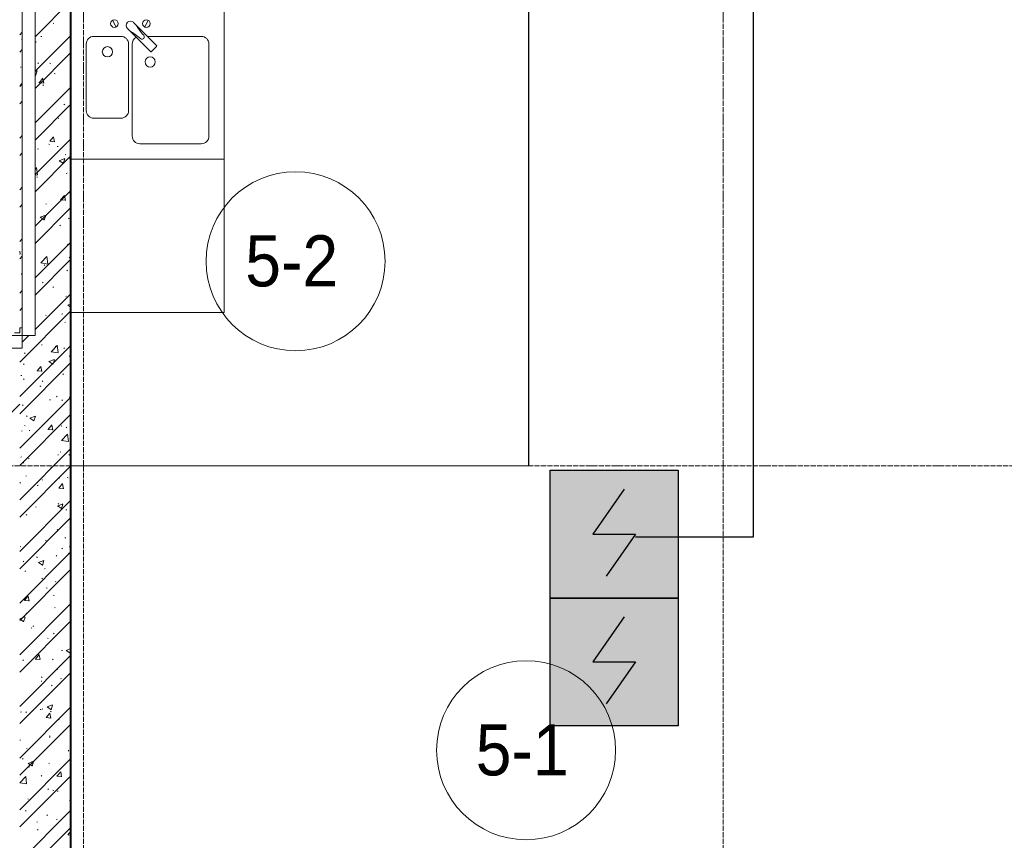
# Model space of a CAD drawing. Header units: millimetres. Extents: x -816133 to 919604, y 87941 to 147341.
# Tile 74 of 201: x -38302 to -34452, y 122509 to 125719. Entities that reach past the tile are written whole.
import ezdxf

# ---------------------------------------------------------------- set-up
doc = ezdxf.new("R2010")
doc.units = ezdxf.units.MM
doc.linetypes.add('ADSK_Линия сетки', pattern=[25, 20, -2.5, 0, -2.5])
doc.linetypes.add('Линия сетки', pattern=[25, 20, -2.5, 0, -2.5])
for name, color, linetype, lineweight in [('A-010-A_ROOM', 7, 'Continuous', 20), ('A-200-M_WALL', 7, 'Continuous', 18), ('A-200-M_WALL_INT', 7, 'Continuous', 18), ('A-200-M_WALL_PAT', 7, 'Continuous', 40), ('A-700-M_FFE', 7, 'Continuous', 18), ('M-520-M_DRAINAGE_FW', 7, 'Continuous', 18), ('Z-030-M_GRID', 7, 'Continuous', 9), ('СОУЭ', 1, 'Continuous', 30), ('СС-011-ПОЖ-СИГНАЛИЗАЦИЯ', 1, 'Continuous', 30)]:
    doc.layers.add(name, color=color, linetype=linetype, lineweight=lineweight)
doc.layers.add('EI_HATCH_GALV', color=7, linetype='Continuous')
doc.styles.add('Arial_2', font='arial.ttf', dxfattribs={"width": 0.9, "height": 400})

# ---------------------------------------------------------------- blocks, each defined once
blk = doc.blocks.new('10эт')
at = {"layer": 'A-010-A_ROOM', "color": 9}
for centre in [(323080.5, 123651.5), (323981.6, 121738.7)]:
    blk.add_circle(centre, 350, dxfattribs=at)
at = {"layer": 'A-200-M_WALL', "color": 9}
for p, q in [((323992.5, 125051.1), (323992.5, 122850.7)), ((323992.5, 122850.7), (323992.5, 125051.1)), ((323991.7, 124651.1), (323991.7, 122851.5)), ((323991.7, 122851.5), (323991.7, 124651.1)), ((323991.7, 122851.5), (322201.7, 122851.5)), ((322201.7, 122851.5), (323991.7, 122851.5)), ((323991.7, 122850.7), (322201.7, 122850.7)), ((322201.7, 122850.7), (323991.7, 122850.7)), ((323992.5, 122850.7), (323991.7, 122850.7)), ((323991.7, 122850.7), (323992.5, 122850.7))]:
    blk.add_line(p, q, dxfattribs=at)
at = {"layer": 'A-200-M_WALL_INT', "color": 9, "lineweight": 40}
blk.add_line((322201.7, 120151.1), (322201.7, 127081.1), dxfattribs=at)
at = {"layer": 'A-200-M_WALL_PAT', "color": 9, "linetype": 'Continuous', "lineweight": 9}
for p, q in [((322061.7, 124529.6), (322201.7, 124669.6)), ((322132.2, 124583.2), (322135, 124581.4)), ((322001.7, 124537), (322011.7, 124547)), ((322200.4, 124545.9), (322201.7, 124546)), ((322008.4, 124520.6), (322011.7, 124521)), ((322061.7, 124394.9), (322201.7, 124534.9)), ((322064.9, 124508.3), (322067.6, 124510.4)), ((322085, 124530.7), (322088.3, 124531.1)), ((322001.7, 124469.6), (322011.7, 124479.6)), ((322061.7, 124327.6), (322201.7, 124467.6)), ((322072.8, 124427.5), (322075.6, 124425.7)), ((322120.2, 124425.6), (322123.5, 124426.1)), ((322197.3, 124439), (322199.8, 124436.7)), ((322004.8, 124410.4), (322008.1, 124410.9)), ((322061.7, 124407.2), (322063.9, 124408.9)), ((322061.7, 124393.5), (322070, 124396.7)), ((322063.9, 124377.4), (322070.1, 124395.8)), ((322137.1, 124386.5), (322139.9, 124384.7)), ((322001.7, 124334.9), (322011.7, 124344.9)), ((322003.8, 124339.6), (322011.7, 124347.9)), ((322061.7, 124379.8), (322063.7, 124378.4)), ((322077.2, 124350.2), (322095.4, 124348.6)), ((322077.4, 124350.1), (322092.1, 124367.7)), ((322095.6, 124347.6), (322092.1, 124366.7)), ((322003.7, 124339.7), (322011.7, 124338.5)), ((322061.7, 124192.9), (322201.7, 124332.9)), ((322092.6, 124341.5), (322095.1, 124339.3)), ((322001.7, 124267.6), (322011.7, 124277.6)), ((322061.7, 124125.5), (322201.7, 124265.5)), ((322174.9, 124265.7), (322177.7, 124263.9)), ((322152.1, 124210.5), (322155.4, 124211)), ((322001.7, 124132.9), (322011.7, 124142.9)), ((322061.7, 123990.8), (322201.7, 124130.8)), ((322119.5, 124120.9), (322137.7, 124119.3)), ((322119.6, 124120.9), (322134.3, 124138.4)), ((322137.9, 124118.4), (322134.4, 124137.5)), ((322001.7, 124065.5), (322011.7, 124075.5)), ((322071.9, 124090.3), (322075.2, 124090.7)), ((322115.5, 124109.9), (322118.4, 124108.1)), ((322148.5, 124100.4), (322151.8, 124100.8)), ((322061.7, 123923.4), (322201.7, 124063.4)), ((322156.3, 124044.9), (322171.5, 124034.6)), ((322156.5, 124044.7), (322177.8, 124052.9)), ((322171.7, 124033.6), (322177.9, 124052)), ((322179.8, 124069), (322182.6, 124067.2)), ((322196.5, 124053), (322198.9, 124050.8)), ((322061.7, 124010.5), (322067.9, 124017)), ((322071, 123989), (322067.7, 124017.9)), ((322200.4, 124020.5), (322201.7, 124021.6)), ((322061.7, 123989.6), (322071.2, 123988.1)), ((322068.3, 123980.2), (322071.6, 123980.6)), ((322183.7, 123995.4), (322187, 123995.8)), ((322001.7, 123930.8), (322011.7, 123940.8)), ((322061.7, 123788.7), (322201.7, 123928.7)), ((322091.7, 123955.6), (322094.2, 123953.3)), ((322196.7, 123919.1), (322199.3, 123921.1)), ((322161.8, 123891.6), (322180, 123890)), ((322161.9, 123891.6), (322176.6, 123909.1)), ((322180.2, 123889.1), (322176.7, 123908.2)), ((322001.7, 123863.4), (322011.7, 123873.4)), ((322061.7, 123721.4), (322201.7, 123861.4)), ((322103.5, 123875.1), (322106.9, 123875.6)), ((322082.2, 123823.8), (322097.3, 123813.6)), ((322082.3, 123823.7), (322103.6, 123831.9)), ((322097.5, 123812.6), (322103.7, 123831)), ((322193, 123817.6), (322195.6, 123819.6)), ((322158.3, 123792.3), (322161.1, 123790.5)), ((322001.7, 123728.7), (322011.7, 123738.7)), ((322061.7, 123757.1), (322062.6, 123756.5)), ((322003.9, 123679), (322001.7, 123690.5)), ((322061.7, 123586.7), (322201.7, 123726.7)), ((322189.3, 123716.1), (322191.9, 123718.2)), ((322001.7, 123680.1), (322003.7, 123679.9)), ((322001.7, 123661.4), (322011.7, 123671.4)), ((322061.7, 123519.3), (322201.7, 123659.3)), ((322084.6, 123644.9), (322108.3, 123669.6)), ((322111.4, 123641.6), (322108.1, 123670.5)), ((322135.4, 123660), (322138.7, 123660.5)), ((322195.6, 123667.1), (322198, 123664.8)), ((322084.5, 123645), (322111.6, 123640.8)), ((322097.6, 123637.4), (322100.4, 123635.6)), ((322185.5, 123614.7), (322188.2, 123616.7)), ((322008, 123602.8), (322011.7, 123600.3)), ((322008.1, 123602.7), (322011.7, 123604)), ((322001.7, 123526.7), (322011.7, 123536.7)), ((322090.8, 123569.6), (322093.3, 123567.4)), ((322131.8, 123549.9), (322135.1, 123550.3)), ((322061.7, 123384.6), (322201.7, 123524.6)), ((322181.8, 123513.2), (322184.5, 123515.2)), ((322001.7, 123459.3), (322011.7, 123469.3)), ((322190, 123480.1), (322201.7, 123472.2)), ((322190.1, 123480), (322201.7, 123484.4)), ((322201, 123474.8), (322201.7, 123474.3)), ((322001.7, 123257.3), (322201.7, 123457.3)), ((322102.5, 123440.7), (322105.4, 123438.9)), ((322167, 123444.9), (322170.4, 123445.3)), ((322178.1, 123411.7), (322180.8, 123413.8)), ((322011.7, 123334.6), (322038.1, 123361.1)), ((322001.7, 123122.6), (322201.7, 123322.6)), ((322086.9, 123324.6), (322090.2, 123325.1)), ((322125, 123297.5), (322148.7, 123322.2)), ((322140.3, 123319.9), (322143.2, 123318.1)), ((322151.8, 123294.2), (322148.5, 123323.2)), ((322174.4, 123310.3), (322177.1, 123312.3)), ((322020.5, 123290.8), (322023.1, 123292.8)), ((322115.9, 123258.9), (322137.3, 123267.1)), ((322124.9, 123297.6), (322152.1, 123293.4)), ((322194.7, 123281.1), (322197.1, 123278.8)), ((322001.7, 123055.2), (322201.7, 123255.2)), ((322016.9, 123250.6), (322019.4, 123248.3)), ((322070.2, 123222.9), (322084.9, 123240.4)), ((322088.4, 123220.4), (322084.9, 123239.5)), ((322115.8, 123259.1), (322131, 123248.9)), ((322131.1, 123247.8), (322137.3, 123266.3)), ((322198.9, 123229.7), (322201.7, 123230.1)), ((322006.7, 123204.4), (322010, 123204.9)), ((322016.8, 123189.3), (322019.4, 123191.3)), ((322070, 123222.9), (322088.3, 123221.3)), ((322170.7, 123208.8), (322173.4, 123210.8)), ((322081, 123164.1), (322083.8, 123162.3)), ((322089.9, 123183.7), (322092.4, 123181.4)), ((322001.7, 122920.5), (322201.7, 123120.5)), ((322145.2, 123123.2), (322148.1, 123121.4)), ((322195.3, 123119.6), (322198.6, 123120)), ((321935.4, 123026.1), (322001.7, 123092.3)), ((322013.1, 123087.8), (322015.7, 123089.9)), ((322118.7, 123109.5), (322122.1, 123110)), ((322167, 123107.3), (322169.7, 123109.4)), ((322001.7, 122853.2), (322201.7, 123053.2)), ((322028.6, 123046.5), (322031.1, 123044.2)), ((322041.6, 123038.1), (322056.8, 123027.8)), ((322041.8, 123037.9), (322063.1, 123046.1)), ((322057, 123026.8), (322063.1, 123045.2)), ((322020.3, 123009.2), (322023.2, 123007.4)), ((322112.5, 122993.7), (322127.2, 123011.2)), ((322115.1, 122999.4), (322118.4, 122999.8)), ((322130.7, 122991.2), (322127.2, 123010.3)), ((322163.3, 123005.9), (322166, 123007.9)), ((322183, 123002.3), (322185.9, 123000.5)), ((322009.4, 122986.4), (322012, 122988.4)), ((322038.6, 122989.3), (322041.9, 122989.7)), ((322112.3, 122993.7), (322130.6, 122992.1)), ((322165.4, 122950.1), (322189.1, 122974.9)), ((322192.3, 122946.9), (322188.9, 122975.8)), ((322165.4, 122950.2), (322192.5, 122946)), ((322001.7, 122718.5), (322201.7, 122918.5)), ((322005.6, 122884.9), (322008.3, 122886.9)), ((322150.4, 122894.4), (322153.7, 122894.8)), ((322159.6, 122904.4), (322162.3, 122906.4)), ((322193.8, 122895.1), (322196.2, 122892.9)), ((322001.7, 122651.1), (322201.7, 122851.1)), ((322016, 122864.6), (322018.5, 122862.3)), ((322034.9, 122879.2), (322038.2, 122879.6)), ((322123.7, 122846.5), (322126.5, 122844.7)), ((322025.2, 122812.5), (322028.1, 122810.7)), ((322155.9, 122802.9), (322158.6, 122805)), ((322188, 122805.6), (322190.8, 122803.8)), ((322001.9, 122783.4), (322004.6, 122785.5)), ((322070.2, 122774.1), (322073.5, 122774.6)), ((322089, 122797.7), (322091.5, 122795.4)), ((322154.8, 122764.4), (322169.5, 122781.9)), ((322173, 122761.9), (322169.5, 122781)), ((322154.6, 122764.4), (322172.8, 122762.8)), ((322001.7, 122516.4), (322201.7, 122716.4)), ((322063, 122691.6), (322065.9, 122689.8)), ((322149.4, 122694.3), (322164.6, 122684.1)), ((322149.5, 122694.2), (322170.9, 122702.3)), ((322152.2, 122701.5), (322154.8, 122703.5)), ((322164.7, 122683.1), (322170.9, 122701.5)), ((322027.7, 122660.5), (322030.2, 122658.2)), ((322182.2, 122679.2), (322185.6, 122679.7)), ((322001.7, 122449.1), (322201.7, 122649.1)), ((322148.5, 122600), (322151.1, 122602.1)), ((322003.7, 122535.9), (322006.5, 122534.1)), ((322102.1, 122559), (322105.4, 122559.5)), ((322178.6, 122569.1), (322181.9, 122569.5)), ((322196.9, 122535.1), (322201.7, 122534.7)), ((322197.1, 122535.1), (322201.7, 122540.7)), ((322001.7, 122314.4), (322201.7, 122514.4)), ((322144.8, 122498.5), (322147.4, 122500.6)), ((322166.4, 122529), (322169.2, 122527.2)), ((322192.9, 122509.2), (322195.3, 122506.9)), ((322015.1, 122478.6), (322017.6, 122476.4)), ((322068, 122494.9), (322070.8, 122493.1)), ((322075.3, 122473.3), (322090.4, 122463.1)), ((322075.4, 122473.1), (322096.7, 122481.3)), ((322090.6, 122462), (322096.7, 122480.5)), ((322001.7, 122247), (322201.7, 122447)), ((322021.9, 122438.8), (322025.2, 122439.2)), ((322098.4, 122448.9), (322101.8, 122449.3)), ((322088.1, 122411.7), (322090.6, 122409.5)), ((322141.1, 122397.1), (322143.7, 122399.1)), ((322105.8, 122374.1), (322108.6, 122372.3)), ((322133.7, 122343.9), (322137, 122344.3)), ((322001.7, 122112.3), (322201.7, 122312.3)), ((322018.2, 122328.7), (322021.6, 122329.1)), ((322020.6, 122325), (322038.8, 122323.4)), ((322020.7, 122325), (322035.4, 122342.5)), ((322039, 122322.5), (322035.4, 122341.6)), ((322026.8, 122274.5), (322029.3, 122272.3)), ((322137.4, 122295.6), (322140, 122297.7)), ((322001.7, 122252.3), (322022.5, 122260.3)), ((322001.7, 122251.8), (322016.2, 122242)), ((322001.7, 122044.9), (322201.7, 122244.9)), ((322016.4, 122241), (322022.6, 122259.4)), ((322046.4, 122218.3), (322049.2, 122216.5)), ((322053.5, 122223.7), (322056.8, 122224.1)), ((322133.7, 122194.1), (322136.3, 122196.2)), ((322110.7, 122177.4), (322113.5, 122175.6)), ((322063, 122095.7), (322077.7, 122113.2)), ((322081.3, 122093.2), (322077.7, 122112.3)), ((322165.6, 122128.7), (322168.9, 122129.2)), ((322183, 122129.5), (322198.2, 122119.3)), ((322183.1, 122129.4), (322201.7, 122136.5)), ((322192, 122123.2), (322194.4, 122120.9)), ((322198.3, 122118.3), (322201.7, 122128.4)), ((322001.7, 121910.2), (322201.7, 122110.2)), ((322014.2, 122092.7), (322016.7, 122090.4)), ((322062.9, 122095.7), (322081.1, 122094.1)), ((322130, 122092.7), (322132.6, 122094.7)), ((322001.7, 121842.9), (322201.7, 122042.9)), ((322148.5, 122056.5), (322151.3, 122054.7)), ((322085.4, 122008.5), (322088.7, 122009)), ((322087.2, 122025.8), (322089.7, 122023.5)), ((322161.9, 122018.6), (322165.3, 122019)), ((322126.2, 121991.2), (322128.9, 121993.3)), ((322001.7, 121708.2), (322201.7, 121908.2)), ((322005.2, 121888.3), (322008.5, 121888.7)), ((322025.9, 121888.6), (322028.4, 121886.3)), ((322081.7, 121898.4), (322085.1, 121898.8)), ((322089.1, 121900.7), (322091.9, 121898.9)), ((322105.3, 121866.4), (322120, 121884)), ((322108.9, 121908.5), (322124, 121898.3)), ((322109, 121908.4), (322130.3, 121916.6)), ((322123.5, 121863.9), (322120, 121883.1)), ((322122.5, 121889.7), (322125.2, 121891.8)), ((322124.2, 121897.3), (322130.4, 121915.7)), ((322197.2, 121913.6), (322200.5, 121914)), ((322105.2, 121866.5), (322123.4, 121864.9)), ((322153.4, 121859.8), (322156.2, 121858)), ((322001.7, 121640.8), (322201.7, 121840.8)), ((322001.7, 121778.2), (322004.9, 121778.6)), ((322117, 121793.4), (322120.3, 121793.8)), ((322118.8, 121788.3), (322121.5, 121790.3)), ((322028.5, 121745.8), (322031.3, 121744)), ((322191.1, 121737.2), (322193.5, 121735)), ((322191.2, 121738.9), (322194, 121737.1)), ((322001.7, 121506.1), (322201.7, 121706.1)), ((322013.3, 121706.7), (322015.8, 121704.4)), ((322034.8, 121687.3), (322056.2, 121695.5)), ((322050, 121676.2), (322056.2, 121694.7)), ((322115.1, 121686.8), (322117.8, 121688.9)), ((322034.7, 121687.5), (322049.9, 121677.3)), ((322036.8, 121673.2), (322040.1, 121673.6)), ((322147.6, 121637.2), (322162.3, 121654.7)), ((322165.8, 121634.7), (322162.3, 121653.8)), ((322001.7, 121438.8), (322201.7, 121638.8)), ((322001.7, 121611.1), (322025.5, 121635.9)), ((322001.7, 121611.2), (322028.8, 121607)), ((322028.6, 121607.9), (322025.2, 121636.8)), ((322086.3, 121639.8), (322088.8, 121637.5)), ((322147.5, 121637.2), (322165.7, 121635.6)), ((322111.4, 121585.4), (322114.1, 121587.4)), ((322131.8, 121583.2), (322134.7, 121581.4)), ((322148.9, 121578.2), (322152.2, 121578.7)), ((322033.4, 121549.1), (322036.2, 121547.3)), ((322196.1, 121542.2), (322198.9, 121540.4)), ((322001.7, 121304.1), (322201.7, 121504.1)), ((322025, 121502.6), (322027.5, 121500.3)), ((322068.7, 121458), (322072, 121458.5)), ((322107.7, 121483.9), (322110.4, 121485.9)), ((322145.3, 121468.1), (322148.6, 121468.5)), ((322001.7, 121236.7), (322201.7, 121436.7)), ((322071.2, 121428.3), (322074, 121426.5)), ((322189.9, 121407.9), (322201.7, 121422)), ((322189.8, 121407.9), (322201.7, 121406.9))]:
    blk.add_line(p, q, dxfattribs=at)
at = {"layer": 'A-700-M_FFE', "color": 9, "lineweight": 9}
for p, q in [((322011.7, 124661.1), (322011.7, 123361.1)), ((322061.7, 123361.1), (322061.7, 124661.1)), ((322801.7, 124051.1), (322201.7, 124051.1)), ((322801.7, 123451.1), (322801.7, 124051.1)), ((322201.7, 123451.1), (322801.7, 123451.1)), ((322011.7, 123361.1), (321111.7, 123361.1)), ((322011.7, 123311.1), (322011.7, 123361.1)), ((322011.7, 123361.1), (322061.7, 123361.1)), ((321111.7, 123311.1), (322011.7, 123311.1))]:
    blk.add_line(p, q, dxfattribs=at)
at = {"layer": 'M-520-M_DRAINAGE_FW', "color": 9}
for p, q in [((322801.7, 124051.1), (322801.7, 124651.1)), ((322365, 124594.3), (322379.1, 124567.8)), ((322456, 124576.9), (322446.7, 124586.1)), ((322537.2, 124495.7), (322456, 124576.9)), ((322504.4, 124594.3), (322490.4, 124567.8)), ((322422.7, 124562.1), (322431.9, 124552.9)), ((322431.9, 124552.9), (322513.1, 124471.6)), ((322261.7, 124501.1), (322261.7, 124241.1)), ((322397.7, 124531.1), (322291.7, 124531.1)), ((322427.7, 124241.1), (322427.7, 124501.1)), ((322441.7, 124501.1), (322441.7, 124141.1)), ((322711.7, 124531.1), (322501.8, 124531.1)), ((322741.7, 124141.1), (322741.7, 124501.1)), ((322517.4, 124471.6), (322537.2, 124491.4)), ((322291.7, 124211.1), (322397.7, 124211.1)), ((322471.7, 124111.1), (322711.7, 124111.1)), ((322201.7, 124051.1), (322801.7, 124051.1)), ((322011.7, 123391.1), (322001.7, 123391.1)), ((322001.7, 123391.1), (322001.7, 123371.1)), ((322001.7, 123371.1), (321981.7, 123371.1))]:
    blk.add_line(p, q, dxfattribs=at)
for centre, radius, start, end in [((322372.1, 124581.1), 15, 0, 180), ((322372.1, 124581.1), 15, 180, 0), ((322434.7, 124574.1), 17, 45, 225), ((322638, 124678.6), 208.5, 209.1823, 223.4054), ((322497.4, 124581.1), 15, 0, 180), ((322497.4, 124581.1), 15, 180, 0), ((322330.3, 124370.8), 208.5, 46.5946, 60.8177), ((322291.7, 124501.1), 30, 90, 180), ((322397.7, 124501.1), 30, 0, 90), ((322471.7, 124501.1), 30, 118.5511, 180), ((322480, 124528.8), 9.19, 225, 45), ((322711.7, 124501.1), 30, 0, 90), ((322344.7, 124471.1), 20, 0, 180), ((322344.7, 124471.1), 20, 180, 0), ((322515.3, 124473.8), 3, 225, 315), ((322515.3, 124473.8), 3, 225, 315), ((322535.1, 124493.6), 3, 315, 45), ((322535.1, 124493.6), 3, 315, 45), ((322511.7, 124431.1), 20, 0, 180), ((322511.7, 124431.1), 20, 180, 0), ((322291.7, 124241.1), 30, 180, 270), ((322397.7, 124241.1), 30, 270, 0), ((322471.7, 124141.1), 30, 180, 270), ((322711.7, 124141.1), 30, 270, 0)]:
    blk.add_arc(centre, radius, start, end, dxfattribs=at)
at = {"layer": 'Z-030-M_GRID', "color": 9, "linetype": 'Линия сетки'}
for p, q in [((322251.7, 116076.8), (322251.7, 137026.1)), ((324751.7, 116076.8), (324751.7, 137026.1))]:
    blk.add_line(p, q, dxfattribs=at)
at = {"layer": 'Z-030-M_GRID', "color": 9, "linetype": 'ADSK_Линия сетки'}
blk.add_line((358421.7, 122851.1), (308438.4, 122851.1), dxfattribs=at)
at = {"layer": 'A-010-A_ROOM', "color": 9, "lineweight": 30, "style": 'Arial_2', "width": 0.9}
for s, p in [('5-2', (322883.5, 123553.2)), ('5-1', (323784.7, 121640.4))]:
    blk.add_text(s, height=200, dxfattribs=at).set_placement(p)
blk = doc.blocks.new('ИП 212-64 прот.R3')
at = {"layer": 'EI_HATCH_GALV', "lineweight": 30, "true_color": 0xffffff}
h = blk.add_hatch(color=7, dxfattribs=at)
h.dxf.hatch_style = 1
h.paths.add_polyline_path([(-2.5, 2.5), (2.5, 2.5), (2.5, -2.5), (-2.5, -2.5)])
at = {"color": 1, "linetype": 'ByBlock', "lineweight": -2}
for p, q in [((0.397, 1.766), (-0.83, 0)), ((-0.83, 0), (0.829, 0)), ((0.829, 0), (-0.306, -1.637))]:
    blk.add_line(p, q, dxfattribs=at)
at = {"color": 1, "linetype": 'ByBlock', "lineweight": -2, "ltscale": 0.1}
blk.add_lwpolyline([(-2.5, 2.5), (2.5, 2.5), (2.5, -2.5), (-2.5, -2.5)], close=True, dxfattribs=at)

msp = doc.modelspace()

# ---------------------------------------------------------------- linework, layer by layer
at = {"layer": 'СС-011-ПОЖ-СИГНАЛИЗАЦИЯ', "ltscale": 100}
msp.add_lwpolyline([(-34601.6, 129229.4), (-34601.6, 127802.5), (-35433.8, 127802.5), (-35433.8, 123695.3), (-35894.1, 123695.3)], dxfattribs=at)

# ---------------------------------------------------------------- block references
at = {"layer": 'СОУЭ', "color": 6, "xscale": 100, "yscale": 100, "zscale": 100}
for p in [(-35977.8, 123707), (-35977.8, 123207)]:
    msp.add_blockref('ИП 212-64 прот.R3', p, dxfattribs=at)
at = {"layer": 'СС-011-ПОЖ-СИГНАЛИЗАЦИЯ', "color": 9, "lineweight": 30}
msp.add_blockref('10эт', (-360303.7, 1122.9), dxfattribs=at)

doc.saveas('drawing.dxf')
